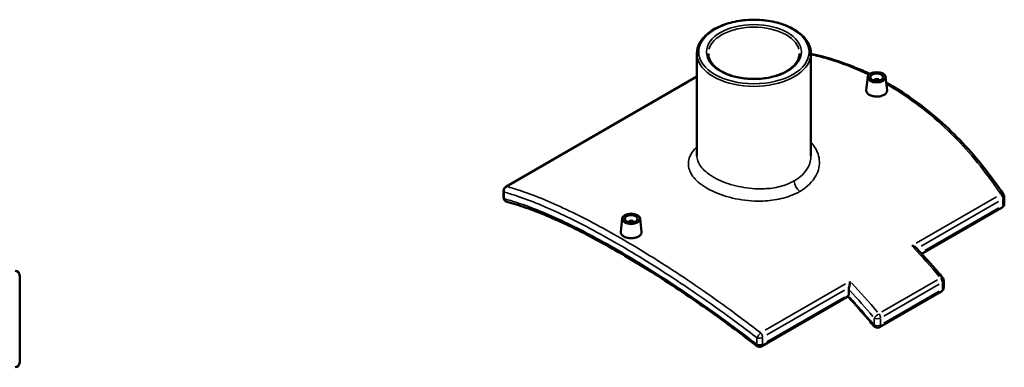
# Model space of a CAD drawing. Header units: inches. Extents: x -5.8 to 56.1, y -15.9 to 36.3.
# Tile 8 of 8: x 26 to 56.1, y 25.7 to 36.3. Entities that reach past the tile are written whole.
import ezdxf

# ---------------------------------------------------------------- set-up
doc = ezdxf.new("R2010")
doc.units = ezdxf.units.IN
doc.header["$MEASUREMENT"] = 0
doc.layers.add('Visible (ANSI)', color=7, linetype='Continuous', lineweight=50)
doc.layers.add('Visible Narrow (ANSI)', color=7, linetype='Continuous', lineweight=35)

msp = doc.modelspace()

# ---------------------------------------------------------------- linework, layer by layer
at = {"layer": 'Visible (ANSI)'}
for p, q in [((46.7, 35.278), (46.7, 32.151)), ((50.192, 35.278), (50.192, 32.151)), ((40.851, 31.205), (46.7, 34.573)), ((51.929, 34.561), (51.885, 34.153)), ((52.125, 34.447), (52.125, 34.454)), ((52.283, 34.447), (52.283, 34.454)), ((52.479, 34.561), (52.523, 34.154)), ((40.782, 30.88), (40.782, 31.084)), ((56.111, 30.685), (56.111, 30.89)), ((56.041, 30.564), (53.585, 29.15)), ((44.413, 30.232), (44.37, 29.825)), ((44.963, 30.232), (45.007, 29.826)), ((44.61, 30.126), (44.61, 30.119)), ((44.767, 30.126), (44.767, 30.119)), ((25.972, 25.825), (25.972, 28.498)), ((54.255, 28.336), (54.255, 28.122)), ((51.348, 27.909), (51.348, 28.066)), ((51.326, 27.849), (48.685, 26.328)), ((52.294, 26.913), (54.185, 28.001))]:
    msp.add_line(p, q, dxfattribs=at)
for centre, start, end in [((40.921, 31.084), 119.936, 180), ((40.921, 30.88), 180, 254.9829), ((55.971, 30.89), 0, 33.9972), ((55.971, 30.685), 299.936, 0), ((25.832, 28.498), 0, 90), ((54.115, 28.336), 0, 40.1282), ((54.115, 28.122), 299.936, 0), ((52.225, 27.033), 219.8227, 299.936), ((48.615, 26.449), 232.1581, 299.936), ((25.832, 25.825), 270, 0)]:
    msp.add_arc(centre, 0.139, start, end, dxfattribs=at)
for centre, major_axis in [((52.204, 34.551), (0.276, 0)), ((52.204, 34.551), (0.197, 0)), ((44.688, 30.223), (-0.276, 0)), ((44.688, 30.223), (0.197, 0))]:
    msp.add_ellipse(centre, major_axis=major_axis, ratio=0.575862, dxfattribs=at)
for centre, major_axis, ratio, start_param, end_param in [((52.204, 34.454), (-0.0787, 0), 0.575862, 2.972903, 6.451874), ((44.688, 30.126), (-0.0787, 0), 0.575862, 2.972903, 6.451874), ((51.249, 27.966), (0.07, -0.121), 0.578093, 0.385539, 0.787332)]:
    msp.add_ellipse(centre, major_axis=major_axis, ratio=ratio, start_param=start_param, end_param=end_param, dxfattribs=at)
for points, knots in [([(46.7, 35.278), (46.7, 35.385), (46.729, 35.492), (46.839, 35.697), (46.923, 35.795), (47.139, 35.972), (47.274, 36.05), (47.577, 36.179), (47.747, 36.228), (48.103, 36.293), (48.29, 36.309), (48.662, 36.305), (48.847, 36.286), (49.199, 36.214), (49.365, 36.161), (49.662, 36.027), (49.792, 35.946), (50.002, 35.761), (50.082, 35.658), (50.172, 35.46), (50.192, 35.369), (50.192, 35.278)], [2.356194, 2.356194, 2.356194, 2.356194, 2.657156, 2.657156, 2.970213, 2.970213, 3.294467, 3.294467, 3.619781, 3.619781, 3.944173, 3.944173, 4.268198, 4.268198, 4.592672, 4.592672, 4.918058, 4.918058, 5.24176, 5.24176, 5.497787, 5.497787, 5.497787, 5.497787]), ([(49.843, 35.278), (49.843, 35.192), (49.817, 35.106), (49.715, 34.944), (49.643, 34.869), (49.46, 34.737), (49.351, 34.679), (49.105, 34.586), (48.969, 34.55), (48.683, 34.504), (48.533, 34.494), (48.235, 34.502), (48.087, 34.519), (47.808, 34.579), (47.678, 34.622), (47.449, 34.728), (47.349, 34.79), (47.191, 34.928), (47.133, 35.003), (47.065, 35.145), (47.049, 35.212), (47.049, 35.278)], [5.497787, 5.497787, 5.497787, 5.497787, 5.846338, 5.846338, 6.170488, 6.170488, 6.484035, 6.484035, 6.797762, 6.797762, 7.112628, 7.112628, 7.427839, 7.427839, 7.742442, 7.742442, 8.055841, 8.055841, 8.370449, 8.370449, 8.63938, 8.63938, 8.63938, 8.63938]), ([(51.99, 34.651), (51.917, 34.686), (51.843, 34.72), (51.49, 34.876), (51.205, 34.983), (50.678, 35.151), (50.436, 35.215), (50.192, 35.269)], [20.23342, 20.23342, 20.23342, 20.23342, 20.988795, 20.988795, 23.842694, 23.842694, 26.221725, 26.221725, 26.221725, 26.221725]), ([(56.087, 30.968), (55.895, 31.252), (55.694, 31.527), (55.276, 32.054), (55.058, 32.306), (54.606, 32.785), (54.371, 33.012), (53.887, 33.439), (53.638, 33.639), (53.125, 34.009), (52.862, 34.179), (52.561, 34.352), (52.529, 34.37), (52.498, 34.388)], [3.865406, 3.865406, 3.865406, 3.865406, 6.719304, 6.719304, 9.573202, 9.573202, 12.4271, 12.4271, 15.280999, 15.280999, 18.134897, 18.134897, 18.469935, 18.469935, 18.469935, 18.469935]), ([(52.43, 34.011), (52.402, 33.994), (52.366, 33.98), (52.287, 33.962), (52.244, 33.958), (52.164, 33.959), (52.121, 33.964), (52.043, 33.983), (52.007, 33.997), (51.95, 34.03), (51.925, 34.051), (51.893, 34.095), (51.885, 34.12), (51.885, 34.146), (51.885, 34.15), (51.885, 34.153)], [2.444121, 2.444121, 2.444121, 2.444121, 2.74967, 2.74967, 3.055219, 3.055219, 3.3607, 3.3607, 3.666182, 3.666182, 3.971663, 3.971663, 4.277145, 4.277145, 4.326505, 4.326505, 4.326505, 4.326505]), ([(52.523, 34.154), (52.523, 34.15), (52.523, 34.146), (52.523, 34.119), (52.515, 34.094), (52.483, 34.048), (52.458, 34.027), (52.43, 34.011)], [6.6716066, 6.6716066, 6.6716066, 6.6716066, 6.7212659, 6.7212659, 7.0268148, 7.0268148, 7.3323636, 7.3323636, 7.3323636, 7.3323636]), ([(48.53, 26.339), (48.24, 26.564), (47.95, 26.783), (47.371, 27.209), (47.082, 27.416), (46.508, 27.815), (46.223, 28.008), (45.66, 28.379), (45.381, 28.557), (44.833, 28.895), (44.563, 29.056), (44.036, 29.36), (43.778, 29.503), (43.275, 29.769), (43.031, 29.893), (42.557, 30.12), (42.328, 30.223), (41.886, 30.409), (41.673, 30.491), (41.266, 30.634), (41.071, 30.695), (40.885, 30.745)], [4.689482, 4.689482, 4.689482, 4.689482, 7.545896, 7.545896, 10.40231, 10.40231, 13.258724, 13.258724, 16.115138, 16.115138, 18.971552, 18.971552, 21.827966, 21.827966, 24.68438, 24.68438, 27.540794, 27.540794, 30.397208, 30.397208, 33.253622, 33.253622, 33.253622, 33.253622]), ([(44.914, 29.683), (44.886, 29.666), (44.85, 29.652), (44.771, 29.634), (44.728, 29.63), (44.648, 29.631), (44.605, 29.636), (44.527, 29.655), (44.491, 29.669), (44.434, 29.702), (44.41, 29.723), (44.377, 29.767), (44.369, 29.792), (44.369, 29.818), (44.369, 29.822), (44.37, 29.825)], [0, 0, 0, 0, 0.305549, 0.305549, 0.611098, 0.611098, 0.916579, 0.916579, 1.222061, 1.222061, 1.527542, 1.527542, 1.833024, 1.833024, 1.882384, 1.882384, 1.882384, 1.882384]), ([(45.007, 29.826), (45.007, 29.822), (45.008, 29.818), (45.008, 29.791), (45, 29.766), (44.967, 29.72), (44.943, 29.699), (44.914, 29.683)], [4.2274854, 4.2274854, 4.2274854, 4.2274854, 4.2771447, 4.2771447, 4.5826936, 4.5826936, 4.8882424, 4.8882424, 4.8882424, 4.8882424]), ([(53.276, 29.4), (53.276, 29.4), (53.276, 29.4), (53.297, 29.396), (53.316, 29.39), (53.352, 29.376), (53.368, 29.369), (53.394, 29.352), (53.404, 29.344), (53.412, 29.336)], [-0.0011904, -0.0011904, -0.0011904, -0.0011904, 0, 0, 0.1585664, 0.1585664, 0.309681, 0.309681, 0.430216, 0.430216, 0.430216, 0.430216]), ([(53.412, 29.336), (53.467, 29.277), (53.522, 29.218), (53.631, 29.099), (53.686, 29.04), (53.794, 28.919), (53.848, 28.858), (53.956, 28.736), (54.009, 28.675), (54.116, 28.551), (54.169, 28.489), (54.222, 28.426)], [5.11017771, 5.11017771, 5.11017771, 5.11017771, 5.12778258, 5.12778258, 5.14538745, 5.14538745, 5.16299233, 5.16299233, 5.1805972, 5.1805972, 5.19820207, 5.19820207, 5.19820207, 5.19820207]), ([(51.356, 28.118), (51.36, 28.133), (51.364, 28.15), (51.372, 28.188), (51.375, 28.211), (51.382, 28.261), (51.384, 28.287), (51.385, 28.311), (51.385, 28.311), (51.385, 28.311)], [0, 0, 0, 0, 0.1266551, 0.1266551, 0.3018845, 0.3018845, 0.5286287, 0.5286287, 0.5298066, 0.5298066, 0.5298066, 0.5298066]), ([(51.322, 27.847), (51.375, 27.79), (51.428, 27.732), (51.535, 27.615), (51.589, 27.556), (51.696, 27.436), (51.749, 27.375), (51.855, 27.253), (51.908, 27.192), (52.013, 27.069), (52.066, 27.007), (52.118, 26.944)], [5.11750051, 5.11750051, 5.11750051, 5.11750051, 5.13507832, 5.13507832, 5.15303299, 5.15303299, 5.17098765, 5.17098765, 5.18894231, 5.18894231, 5.20689698, 5.20689698, 5.20689698, 5.20689698]), ([(51.326, 27.849), (51.327, 27.85), (51.328, 27.851), (51.333, 27.855), (51.336, 27.861), (51.34, 27.869)], [0.5899616, 0.5899616, 0.5899616, 0.5899616, 0.6366002, 0.6366002, 0.7634608, 0.7634608, 0.7634608, 0.7634608])]:
    msp.add_open_spline(points, degree=3, knots=knots, dxfattribs=at)
msp.add_open_spline([(51.356, 28.118), (51.351, 28.101), (51.348, 28.082), (51.348, 28.066)], degree=3, dxfattribs=at)
at = {"layer": 'Visible Narrow (ANSI)'}
for p, q in [((41.174, 31.379), (46.409, 34.393)), ((40.804, 30.846), (40.804, 31.03)), ((55.872, 30.895), (53.413, 29.479)), ((53.564, 29.39), (55.938, 30.757)), ((56.07, 30.823), (56.07, 30.639)), ((55.944, 30.556), (53.682, 29.253)), ((54.067, 28.356), (52.365, 27.376)), ((51.249, 28.232), (48.789, 26.816)), ((48.846, 26.673), (51.223, 28.042)), ((52.418, 27.245), (54.119, 28.225)), ((54.214, 28.269), (54.214, 28.076)), ((51.216, 27.833), (48.845, 26.468)), ((54.119, 28.011), (52.418, 27.031)), ((52.126, 27.18), (52.126, 26.987)), ((52.323, 26.987), (52.323, 27.18)), ((48.539, 26.576), (48.539, 26.392)), ((48.714, 26.402), (48.714, 26.587))]:
    msp.add_line(p, q, dxfattribs=at)
for major_axis in [(-1.69, 0), (1.453, 0)]:
    msp.add_ellipse((48.446, 35.323), major_axis=major_axis, ratio=0.575862, dxfattribs=at)
for centre, major_axis, ratio, start_param, end_param in [((48.446, 35.278), (-1.397, 0), 0.575862, 3.298672, 6.126106), ((48.446, 35.278), (-1.746, 0), 0.575862, 0.15708, 2.984513), ((49.878, 31.269), (-0.139, 0.242), 0.578093, 0.858975, 2.148547), ((40.921, 31.084), (-0.139, 0), 0.575862, 0.028939, 0.549843), ((40.921, 31.084), (0.038, 0.134), 0.849891, 0.710099, 2.053535), ((40.921, 31.084), (-0.07, 0.121), 0.578093, 5.909468, 6.263516), ((40.921, 30.88), (-0.139, 0), 0.575862, 0.028939, 0.549843), ((40.921, 30.88), (-0.036, -0.135), 0.851729, 5.311713, 6.232055), ((55.971, 30.89), (0.116, 0.078), 0.419941, 0.048873, 0.928579), ((55.971, 30.89), (0.07, -0.121), 0.578093, 0.846368, 1.909014), ((55.971, 30.89), (0.139, 0), 0.575862, 5.537057, 6.243915), ((55.971, 30.685), (0.07, -0.121), 0.578093, 0.039367, 0.747965), ((55.971, 30.685), (0.139, 0), 0.575862, 5.537057, 6.243915), ((49.391, 20.713), (7.21, -12.52), 0.578093, 1.877102, 1.963263), ((54.115, 28.336), (0.107, 0.09), 0.24232, 0.046624, 0.885847), ((54.115, 28.336), (0.07, -0.121), 0.578093, 0.841581, 1.818066), ((54.115, 28.336), (0.139, 0), 0.575862, 5.537057, 6.243915), ((47.501, 19.624), (-7.21, 12.52), 0.578093, 5.018695, 5.104856), ((54.115, 28.122), (0.07, -0.121), 0.578093, 0.039367, 0.747965), ((54.115, 28.122), (0.139, 0), 0.575862, 5.537057, 6.243915), ((47.402, 19.567), (-7.025, 12.198), 0.578093, 5.009601, 5.088589), ((47.402, 19.567), (7.14, -12.399), 0.578093, 1.876574, 1.953236), ((52.225, 27.248), (-0.107, -0.09), 0.24232, 4.152603, 5.56632), ((52.225, 27.248), (0.139, 0), 0.575862, 4.005531, 5.419247), ((52.225, 27.248), (-0.07, 0.121), 0.578093, 3.983174, 4.959659), ((52.225, 27.033), (-0.107, -0.089), 0.235536, 5.677986, 6.251333), ((52.225, 27.033), (-0.139, 0), 0.575862, 0.863938, 2.277655), ((52.225, 27.033), (0.07, -0.121), 0.578093, 0.039367, 0.747965), ((48.615, 26.654), (-0.085, -0.11), 0.199897, 4.091828, 5.435264), ((48.615, 26.654), (0.139, 0), 0.575862, 4.201816, 5.429578), ((48.615, 26.654), (-0.07, 0.121), 0.578093, 3.98796, 5.050607), ((48.615, 26.449), (-0.086, -0.11), 0.195222, 5.549454, 6.244568), ((48.615, 26.449), (-0.139, 0), 0.575862, 1.060224, 2.287985), ((48.615, 26.449), (0.07, -0.121), 0.578093, 0.039367, 0.747965)]:
    msp.add_ellipse(centre, major_axis=major_axis, ratio=ratio, start_param=start_param, end_param=end_param, dxfattribs=at)
for points, knots in [([(50.192, 35.245), (50.363, 35.206), (50.534, 35.162), (51.13, 34.985), (51.551, 34.822), (51.96, 34.625)], [-26.052264, -26.052264, -26.052264, -26.052264, -24.366384, -24.366384, -20.10943, -20.10943, -20.10943, -20.10943]), ([(52.503, 34.339), (52.51, 34.335), (52.516, 34.331), (52.523, 34.327), (53.107, 33.991), (53.664, 33.581), (54.705, 32.632), (55.19, 32.092), (55.762, 31.329), (55.887, 31.153), (56.009, 30.974)], [-18.206625, -18.206625, -18.206625, -18.206625, -18.13488, -18.13488, -18.13488, -11.903376, -11.903376, -5.671877, -5.671877, -3.865406, -3.865406, -3.865406, -3.865406]), ([(49.851, 31.059), (50.074, 31.187), (50.245, 31.354), (50.429, 31.695), (50.464, 31.863), (50.432, 32.188), (50.366, 32.345), (50.236, 32.511), (50.215, 32.536), (50.192, 32.56)], [-26.757787, -26.757787, -26.757787, -26.757787, -24.768641, -24.768641, -23.101873, -23.101873, -21.473782, -21.473782, -21.180106, -21.180106, -21.180106, -21.180106]), ([(46.7, 32.425), (46.651, 32.377), (46.608, 32.328), (46.479, 32.147), (46.434, 32.01), (46.448, 31.741), (46.505, 31.609), (46.709, 31.36), (46.857, 31.243), (47.228, 31.036), (47.453, 30.947), (47.94, 30.818), (48.203, 30.777), (48.644, 30.76), (48.823, 30.767), (49.192, 30.813), (49.381, 30.858), (49.659, 30.96), (49.759, 31.006), (49.851, 31.059)], [-12.185676, -12.185676, -12.185676, -12.185676, -11.547107, -11.547107, -9.876748, -9.876748, -8.246323, -8.246323, -6.612109, -6.612109, -4.936513, -4.936513, -3.264089, -3.264089, -2.121931, -2.121931, -0.816127, -0.816127, 0, 0, 0, 0]), ([(49.681, 31.382), (49.602, 31.337), (49.515, 31.297), (49.275, 31.211), (49.111, 31.174), (48.791, 31.138), (48.635, 31.135), (48.251, 31.156), (48.022, 31.194), (47.596, 31.312), (47.399, 31.392), (47.073, 31.574), (46.943, 31.676), (46.761, 31.891), (46.71, 32.004), (46.701, 32.129), (46.7, 32.14), (46.7, 32.151)], [0, 0, 0, 0, 0.816127, 0.816127, 2.121931, 2.121931, 3.264089, 3.264089, 4.936513, 4.936513, 6.612109, 6.612109, 8.246323, 8.246323, 9.876748, 9.876748, 10.034133, 10.034133, 10.034133, 10.034133]), ([(50.192, 32.151), (50.192, 32.032), (50.163, 31.913), (50.02, 31.639), (49.873, 31.493), (49.681, 31.382)], [23.412984, 23.412984, 23.412984, 23.412984, 24.768641, 24.768641, 26.757787, 26.757787, 26.757787, 26.757787]), ([(48.653, 26.737), (48.467, 26.881), (48.281, 27.022), (47.455, 27.638), (46.815, 28.088), (45.564, 28.917), (44.953, 29.296), (44.369, 29.632), (43.785, 29.968), (43.228, 30.262), (42.187, 30.753), (41.703, 30.951), (41.131, 31.139), (41.005, 31.178), (40.884, 31.211)], [-29.878971, -29.878971, -29.878971, -29.878971, -28.0725, -28.0725, -21.841001, -21.841001, -15.609496, -15.609496, -15.609496, -9.377992, -9.377992, -3.146493, -3.146493, -1.339988, -1.339988, -1.339988, -1.339988]), ([(40.804, 31.041), (40.925, 31.006), (41.05, 30.968), (41.618, 30.778), (42.1, 30.58), (43.135, 30.089), (43.689, 29.796), (44.271, 29.461), (44.852, 29.127), (45.46, 28.75), (46.707, 27.926), (47.345, 27.48), (48.169, 26.868), (48.354, 26.728), (48.539, 26.586)], [1.339988, 1.339988, 1.339988, 1.339988, 3.146493, 3.146493, 9.377992, 9.377992, 15.609496, 15.609496, 15.609496, 21.841001, 21.841001, 28.0725, 28.0725, 29.878971, 29.878971, 29.878971, 29.878971]), ([(48.539, 26.382), (48.337, 26.538), (48.134, 26.692), (47.302, 27.313), (46.674, 27.755), (45.445, 28.569), (44.845, 28.942), (44.271, 29.272), (43.697, 29.603), (43.149, 29.891), (42.126, 30.374), (41.649, 30.569), (41.073, 30.759), (40.936, 30.8), (40.804, 30.836)], [4.689482, 4.689482, 4.689482, 4.689482, 6.66825, 6.66825, 12.819899, 12.819899, 18.971553, 18.971553, 18.971553, 25.123207, 25.123207, 31.274856, 31.274856, 33.253622, 33.253622, 33.253622, 33.253622])]:
    msp.add_open_spline(points, degree=3, knots=knots, dxfattribs=at)

doc.saveas('drawing.dxf')
